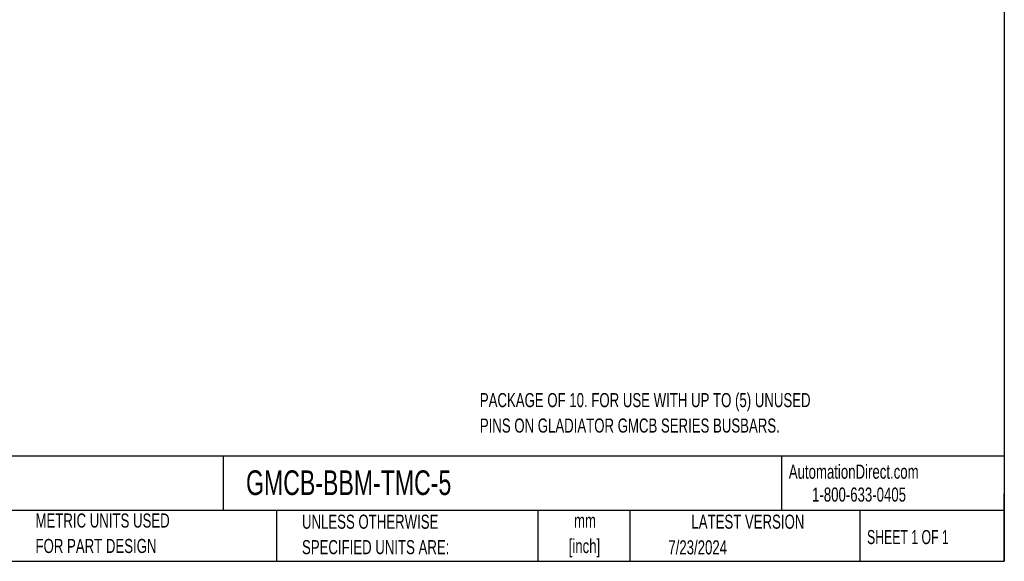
# Model space of a CAD drawing. Header units: millimetres. Extents: x 6 to 273, y 6 to 210.
# Tile 2 of 6: x 125 to 273, y 6 to 88. Entities that reach past the tile are written whole.
import ezdxf

# ---------------------------------------------------------------- set-up
doc = ezdxf.new("R2010")
doc.units = ezdxf.units.MM
doc.layers.add('TEXT', color=140, linetype='Continuous', lineweight=25)
doc.styles.add('SLDTEXTSTYLE0', font='TXT', dxfattribs={"width": 0.7})
doc.styles.add('SLDTEXTSTYLE1', font='TXT', dxfattribs={"width": 0.65})

msp = doc.modelspace()

# ---------------------------------------------------------------- linework, layer by layer
at = {"layer": 'TEXT'}
for p, q in [((273.05, 209.55), (273.05, 6.35)), ((273.05, 22.126), (6.35, 22.126)), ((155.759, 22.126), (155.759, 13.97)), ((239.575, 22.126), (239.575, 13.97)), ((273.05, 6.35), (273.05, 16.51)), ((273.05, 13.97), (6.35, 13.97)), ((163.78, 13.97), (163.78, 6.35)), ((203.024, 13.97), (203.024, 6.35)), ((216.812, 13.97), (216.812, 6.35)), ((251.349, 13.97), (251.349, 6.35)), ((6.35, 6.35), (273.05, 6.35))]:
    msp.add_line(p, q, dxfattribs=at)

# ---------------------------------------------------------------- texts
for s, insert, char_height, attachment_point, style in [('PACKAGE OF 10. FOR USE WITH UP TO (5) UNUSED', (194.312, 31.627), 2.11667, 1, 'SLDTEXTSTYLE0'), ('PINS ON GLADIATOR GMCB SERIES BUSBARS.', (194.312, 27.805), 2.11667, 1, 'SLDTEXTSTYLE0'), ('AutomationDirect.com', (240.695, 20.877), 2.11667, 1, 'SLDTEXTSTYLE0'), ('GMCB-BBM-TMC-5', (159.208, 20.015), 3.70417, 1, 'SLDTEXTSTYLE0'), ('1-800-633-0405', (244.192, 17.437), 2.11667, 1, 'SLDTEXTSTYLE0'), ('METRIC UNITS USED', (127.604, 13.536), 2.11667, 1, 'SLDTEXTSTYLE0'), ('UNLESS OTHERWISE', (167.608, 13.361), 2.11667, 1, 'SLDTEXTSTYLE0'), ('LATEST VERSION', (234.552, 13.364), 2.11667, 2, 'SLDTEXTSTYLE0'), ('mm', (210.099, 13.519), 2.1167, 2, 'SLDTEXTSTYLE0'), ('SHEET 1 OF 1', (252.441, 11.051), 2.11667, 1, 'SLDTEXTSTYLE1'), ('FOR PART DESIGN', (127.604, 9.714), 2.11667, 1, 'SLDTEXTSTYLE0'), ('SPECIFIED UNITS ARE:', (167.608, 9.539), 2.11667, 1, 'SLDTEXTSTYLE0'), ('[inch]', (210.015, 9.697), 2.1167, 2, 'SLDTEXTSTYLE0'), ('7/23/2024', (222.613, 9.508), 2.1167, 1, 'SLDTEXTSTYLE0')]:
    msp.add_mtext(s, dxfattribs=dict(at, insert=insert, char_height=char_height, attachment_point=attachment_point, style=style))

doc.saveas('drawing.dxf')
